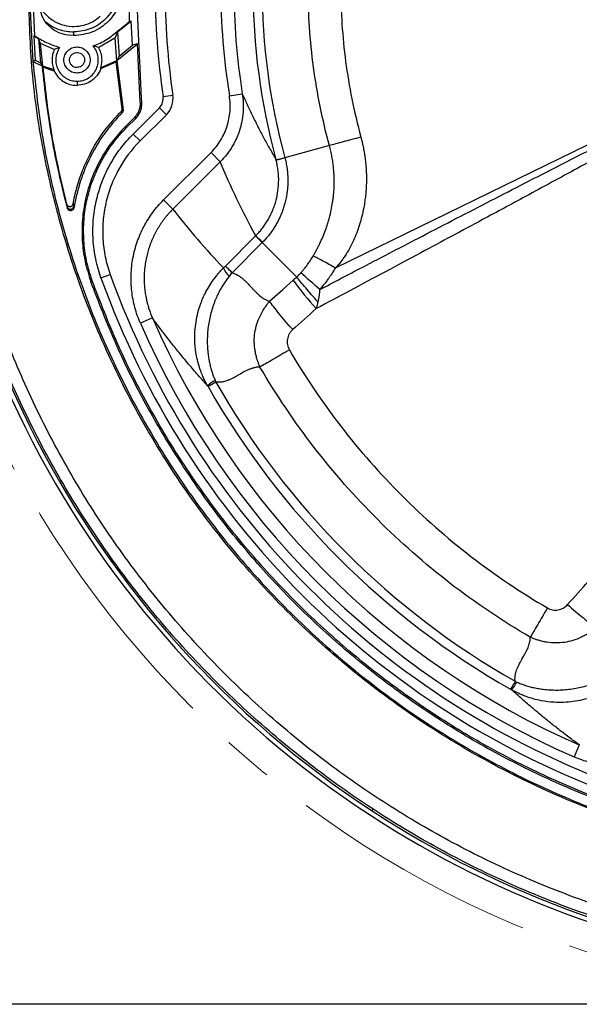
# Model space of a CAD drawing. Header units: millimetres. Extents: x 0 to 594, y 0 to 420.
# Tile 38 of 65: x 339 to 368, y 216 to 266. Entities that reach past the tile are written whole.
import ezdxf

# ---------------------------------------------------------------- set-up
doc = ezdxf.new("R2010")
doc.units = ezdxf.units.MM
doc.linetypes.add('CENTERX2', pattern=[20.32, 12.7, -2.54, 2.54, -2.54])
doc.layers.add('SLD-0', color=7, linetype='Continuous')
doc.styles.add('SLDTEXTSTYLE0', font='TXT', dxfattribs={"width": 0.75})
doc.dimstyles.new('SLDDIMSTYLE3', dxfattribs={"dimtxt": 3.5, "dimasz": 3.2, "dimexe": 0, "dimexo": 0.0625, "dimgap": 0.875, "dimtad": 1, "dimdec": 1, "dimlfac": 3, "dimrnd": 1e-09, "dimzin": 12, "dimdsep": 46, "dimtxsty": 'SLDTEXTSTYLE0', "dimsah": 1, "dimcen": 0.09, "dimadec": 0, "dimazin": 3, "dimtfac": 1, "dimtdec": 1, "dimtofl": 0, "dimtmove": 0, "dimatfit": 3, "dimfxl": 1, "dimfrac": 2, "dimtolj": 1, "dimtzin": 12, "dimarcsym": 0})

# ---------------------------------------------------------------- blocks, each defined once
blk = doc.blocks.new('_D_6')
at = {"layer": 'SLD-0', "color": 7, "transparency": 16777216}
for p, q in [((383.806, 319.83), (321.065, 319.83)), ((322.065, 216.242), (322.065, 319.83)), ((310.241, 273.855), (310.241, 274.921)), ((310.241, 274.921), (315.798, 274.921)), ((315.798, 274.921), (315.798, 273.855)), ((310.241, 262.217), (310.241, 261.151)), ((315.798, 261.151), (315.798, 262.217)), ((310.241, 261.151), (315.798, 261.151)), ((383.806, 216.242), (321.065, 216.242))]:
    blk.add_line(p, q, dxfattribs=at)
for points in [[(322.065, 319.83), (321.515, 316.63), (322.615, 316.63)], [(322.065, 216.242), (322.615, 219.442), (321.515, 219.442)]]:
    blk.add_solid(points, dxfattribs=at)
at = {"layer": 'SLD-0', "color": 7, "transparency": 16777216, "char_height": 3.5, "attachment_point": 1, "rotation": 90, "style": 'SLDTEXTSTYLE0'}
for s, insert in [('310.8', (317.553, 264.856)), ('12.23', (311.286, 262.217)), ('%%c', (317.553, 259.578))]:
    blk.add_mtext(s, dxfattribs=dict(at, insert=insert))

msp = doc.modelspace()

# ---------------------------------------------------------------- linework, layer by layer
at = {"color": 7, "linetype": 'Continuous', "lineweight": 25}
for p, q in [((345.061, 266.285), (345.026, 268.493)), ((339.982, 267.167), (340.134, 264.237)), ((340.155, 267.086), (340.213, 265.563)), ((345.135, 266.297), (344.442, 265.743)), ((345.135, 266.297), (345.061, 266.285)), ((345.206, 265.075), (345.135, 266.297)), ((342.22, 265.566), (342.22, 265.752)), ((344.442, 265.743), (344.306, 265.437)), ((344.442, 265.743), (344.521, 264.516)), ((340.179, 265.541), (340.213, 265.563)), ((340.179, 265.541), (340.257, 264.318)), ((340.413, 265.407), (340.179, 265.541)), ((340.528, 265.164), (340.413, 265.407)), ((340.413, 265.407), (340.53, 264.186)), ((342.22, 265.566), (341.943, 265.581)), ((344.306, 265.437), (343.488, 264.953)), ((344.306, 265.437), (344.396, 264.289)), ((341.225, 264.855), (340.528, 265.164)), ((340.635, 264.003), (340.528, 265.164)), ((341.492, 264.969), (341.225, 264.855)), ((343.488, 264.953), (343.212, 265.044)), ((344.413, 264.299), (345.457, 265.156)), ((344.521, 264.516), (345.206, 265.075)), ((345.457, 265.156), (345.206, 265.075)), ((345.597, 262.156), (345.457, 265.156)), ((340.134, 264.237), (340.257, 264.318)), ((340.625, 264.007), (340.134, 264.237)), ((340.257, 264.318), (340.53, 264.186)), ((342.333, 264.705), (342.397, 264.707)), ((344.396, 264.289), (343.59, 263.925)), ((343.597, 263.885), (344.381, 264.233)), ((344.396, 264.289), (344.381, 264.233)), ((344.677, 261.845), (344.381, 264.233)), ((344.521, 264.516), (344.413, 264.299)), ((344.413, 264.299), (344.725, 261.786)), ((340.53, 264.186), (340.625, 264.007)), ((340.652, 263.952), (340.635, 264.003)), ((341.213, 263.821), (340.635, 264.003)), ((340.652, 263.952), (341.209, 263.78)), ((341.213, 263.821), (341.209, 263.78)), ((343.597, 263.885), (343.59, 263.925)), ((342.382, 263.241), (342.382, 263.032)), ((355.548, 253.735), (375.606, 263.539)), ((346.766, 262.461), (347.261, 262.533)), ((350.141, 262.502), (350.799, 262.607)), ((344.679, 261.643), (344.629, 261.705)), ((344.657, 261.737), (344.657, 261.737)), ((344.677, 261.845), (344.725, 261.786)), ((345.239, 260.554), (346.578, 261.893)), ((345.679, 262.124), (345.597, 262.156)), ((346.578, 261.893), (346.931, 261.539)), ((344.848, 260.946), (345.305, 261.403)), ((344.905, 260.889), (345.387, 261.371)), ((345.305, 261.403), (345.387, 261.371)), ((346.931, 261.539), (345.593, 260.201)), ((344.905, 260.889), (344.848, 260.946)), ((345.239, 260.554), (345.593, 260.201)), ((355.235, 259.967), (352.966, 259.348)), ((346.792, 257.201), (349.206, 259.615)), ((349.677, 259.145), (349.206, 259.615)), ((349.677, 259.145), (347.263, 256.73)), ((347.263, 256.73), (346.792, 257.201)), ((341.882, 256.854), (341.862, 256.988)), ((341.895, 256.772), (341.882, 256.854)), ((342.184, 257.012), (342.207, 256.862)), ((342.236, 256.864), (342.207, 256.862)), ((342.207, 256.862), (342.22, 256.782)), ((342.236, 256.864), (342.22, 256.782)), ((349.94, 253.831), (351.475, 255.367)), ((351.813, 255.029), (350.278, 253.494)), ((353.567, 253.275), (351.813, 255.029)), ((343.603, 253.237), (344.074, 253.407)), ((343.082, 253.05), (343.158, 253.078)), ((346.219, 251.189), (345.608, 250.923)), ((367.96, 229.449), (367.693, 228.838)), ((357.404, 226.094), (357.477, 226.205))]:
    msp.add_line(p, q, dxfattribs=at)
at = {"color": 7, "linetype": 'Continuous', "lineweight": 25, "flags": 128}
msp.add_lwpolyline([(352.186, 252.041), (352.857, 252.64), (353.385, 253.11)], dxfattribs=at)
at = {"color": 7, "linetype": 'Continuous', "lineweight": 25}
for centre, radius, start, end in [((384.806, 268.036), 33.466, 164.8035, 195.1965), ((384.806, 268.036), 33.004, 164.7378, 195.2622), ((384.806, 268.036), 38.447, 171.6619, 188.3381), ((384.806, 268.036), 37.947, 171.6619, 188.3381), ((384.806, 268.036), 35.104, 170.9299, 189.0701), ((384.806, 268.036), 34.437, 170.9299, 189.0701), ((384.806, 268.036), 50.333, 177.9253, 236.8424), ((384.806, 268.036), 50.1, 178.0382, 236.8424), ((346.106, 262.364), 0.667, 315, 8.3381), ((346.106, 262.364), 1.167, 315, 8.3381), ((339.106, 242.331), 17.982, 44.981, 46.5031), ((351.012, 254.191), 1.251, 201.2172, 224.8178), ((384.806, 268.036), 43.78, 199.7563, 250.2437), ((384.806, 268.036), 43.28, 199.7563, 250.2437), ((286.486, 176.704), 102.1, 48.04828, 48.76779), ((368.096, 263.916), 18.253, 216.299, 222.1567), ((384.806, 268.036), 42.104, 203.5856, 246.4144), ((384.806, 268.036), 42.771, 203.5856, 246.4144), ((350.531, 245.954), 2.334, 118.4413, 130.0575), ((384.806, 268.036), 41.133, 209.6429, 240.3568), ((384.806, 268.036), 40.671, 209.643, 240.357), ((362.724, 233.76), 2.334, 319.9425, 331.5587), ((384.806, 268.036), 50.333, 236.8424, 264.003), ((384.806, 268.036), 50.1, 236.8424, 264.0949)]:
    msp.add_arc(centre, radius, start, end, dxfattribs=at)
for points, knots in [([(355.235, 259.967), (354.877, 261.28), (354.606, 262.617), (354.245, 265.314), (354.154, 266.675), (354.154, 269.397), (354.245, 270.758), (354.606, 273.455), (354.877, 274.792), (355.235, 276.105)], [0, 0, 0, 0, 0.25, 0.25, 0.5, 0.5, 0.75, 0.75, 1, 1, 1, 1]), ([(356.836, 275.668), (356.479, 274.362), (356.227, 273.083), (355.894, 270.547), (355.813, 269.29), (355.814, 266.776), (355.895, 265.519), (356.145, 263.617), (356.25, 262.981), (356.507, 261.698), (356.66, 261.051), (356.838, 260.398)], [0, 0, 0, 0, 0.25, 0.25, 0.5, 0.5, 0.75, 0.75, 0.875, 0.875, 1, 1, 1, 1]), ([(379.711, 218.329), (378.8, 218.424), (376.588, 218.655), (373.123, 219.375), (369.339, 220.432), (365.652, 221.795), (362.083, 223.44), (358.654, 225.36), (355.387, 227.544), (352.3, 229.977), (349.415, 232.644), (346.747, 235.53), (344.314, 238.617), (342.13, 241.884), (340.21, 245.313), (338.565, 248.882), (337.204, 252.569), (336.139, 256.352), (335.368, 260.206), (334.921, 264.109), (334.752, 267.279), (334.844, 269.137), (334.871, 269.688)], [0, 0, 0, 0, 0.036576, 0.088876, 0.141176, 0.193477, 0.245777, 0.298077, 0.350377, 0.402677, 0.454977, 0.507277, 0.559577, 0.611877, 0.664177, 0.716477, 0.768777, 0.821077, 0.873378, 0.925678, 0.977978, 1, 1, 1, 1]), ([(379.978, 218.901), (379.009, 219.002), (376.754, 219.236), (373.263, 219.958), (369.525, 221.004), (365.882, 222.35), (362.356, 223.975), (358.968, 225.872), (355.74, 228.029), (352.69, 230.433), (349.839, 233.069), (347.204, 235.92), (344.8, 238.97), (342.642, 242.198), (340.745, 245.586), (339.12, 249.112), (337.775, 252.755), (336.723, 256.492), (335.961, 260.3), (335.521, 264.156), (335.354, 267.203), (335.438, 268.954), (335.46, 269.413)], [0, 0, 0, 0, 0.039394, 0.091728, 0.144062, 0.196396, 0.24873, 0.301064, 0.353398, 0.405732, 0.458066, 0.5104, 0.562734, 0.615068, 0.667402, 0.719736, 0.77207, 0.824404, 0.876738, 0.929072, 0.981406, 1, 1, 1, 1]), ([(382.054, 223.263), (381.465, 223.287), (379.413, 223.368), (375.934, 223.956), (371.669, 225.012), (367.531, 226.506), (363.558, 228.39), (359.789, 230.655), (356.258, 233.276), (353, 236.23), (350.046, 239.488), (347.425, 243.018), (345.161, 246.788), (343.276, 250.761), (341.785, 254.899), (340.717, 259.163), (340.056, 263.335), (339.967, 266.086), (339.925, 267.373)], [0, 0, 0, 0, 0.02635, 0.091787, 0.157224, 0.222661, 0.288098, 0.353536, 0.418973, 0.48441, 0.549847, 0.615284, 0.680721, 0.746159, 0.811596, 0.877033, 0.94247, 1, 1, 1, 1]), ([(340.251, 267.681), (340.265, 267.615), (340.282, 267.533), (340.308, 267.448), (340.314, 267.427), (340.316, 267.422), (340.317, 267.42), (340.317, 267.42), (340.344, 267.335), (340.444, 267.084), (340.648, 266.774), (340.925, 266.502), (341.172, 266.323), (341.445, 266.184), (341.813, 266.062), (342.249, 266.015), (342.727, 266.084), (343.176, 266.251), (343.438, 266.457), (343.569, 266.56)], [0, 0, 0, 0, 0.046877, 0.05871, 0.061723, 0.062504, 0.062713, 0.062791, 0.062801, 0.125145, 0.249968, 0.312679, 0.375407, 0.43822, 0.501044, 0.626042, 0.750572, 0.875485, 1, 1, 1, 1]), ([(345.679, 262.124), (345.667, 262.38), (345.643, 262.892), (345.607, 263.66), (345.568, 264.509), (345.533, 265.266), (345.505, 265.854), (345.49, 266.175), (345.477, 266.466), (345.465, 266.804), (345.454, 267.207), (345.451, 267.475), (345.449, 267.609)], [0, 0, 0, 0, 0.14, 0.28, 0.42, 0.604617, 0.694215, 0.741717, 0.780009, 0.853351, 0.926678, 1, 1, 1, 1]), ([(343.212, 265.044), (343.328, 265.091), (343.559, 265.183), (343.888, 265.361), (344.19, 265.581), (344.478, 265.819), (344.77, 266.051), (344.964, 266.207), (345.061, 266.285)], [0, 0, 0, 0, 0.166628, 0.333364, 0.499855, 0.66657, 0.833285, 1, 1, 1, 1]), ([(340.213, 265.563), (340.415, 265.439), (340.818, 265.191), (341.267, 265.043), (341.492, 264.969)], [0, 0, 0, 0, 0.500304, 1, 1, 1, 1]), ([(341.225, 264.855), (341.193, 264.772), (341.129, 264.606), (341.101, 264.339), (341.122, 264.072), (341.183, 263.905), (341.213, 263.821)], [0, 0, 0, 0, 0.2500008, 0.5000019, 0.7500013, 1, 1, 1, 1]), ([(341.492, 264.969), (341.406, 264.787), (341.278, 264.513), (341.306, 264.11), (341.404, 263.827), (341.576, 263.579), (341.808, 263.39), (342.084, 263.265), (342.282, 263.249), (342.382, 263.241)], [0, 0, 0, 0, 0.249102, 0.374251, 0.4994, 0.62455, 0.7497, 0.87485, 1, 1, 1, 1]), ([(342.382, 263.241), (342.485, 263.25), (342.691, 263.267), (342.976, 263.402), (343.212, 263.606), (343.381, 263.869), (343.469, 264.169), (343.469, 264.482), (343.379, 264.783), (343.268, 264.957), (343.212, 265.044)], [0, 0, 0, 0, 0.124957, 0.249913, 0.374869, 0.499825, 0.62478, 0.749736, 0.87469, 1, 1, 1, 1]), ([(343.59, 263.925), (343.612, 264.011), (343.658, 264.183), (343.656, 264.451), (343.605, 264.714), (343.527, 264.874), (343.488, 264.953)], [0, 0, 0, 0, 0.2499992, 0.499998, 0.7499988, 1, 1, 1, 1]), ([(341.895, 256.772), (341.746, 257.366), (341.449, 258.556), (341.099, 260.361), (340.813, 262.178), (340.687, 263.397), (340.625, 264.007)], [0, 0, 0, 0, 0.24996, 0.500001, 0.74999, 1, 1, 1, 1]), ([(341.862, 256.988), (341.591, 258.137), (341.048, 260.434), (340.784, 262.779), (340.652, 263.952)], [0, 0, 0, 0, 0.499971, 1, 1, 1, 1]), ([(341.209, 263.78), (341.27, 263.673), (341.391, 263.46), (341.678, 263.222), (342.014, 263.062), (342.259, 263.042), (342.382, 263.032)], [0, 0, 0, 0, 0.249999, 0.499999, 0.749999, 1, 1, 1, 1]), ([(343.597, 263.885), (343.541, 263.765), (343.43, 263.524), (343.134, 263.251), (342.777, 263.067), (342.514, 263.043), (342.382, 263.032)], [0, 0, 0, 0, 0.249999, 0.499999, 0.749999, 1, 1, 1, 1]), ([(375.777, 263.268), (375.586, 263.156), (375.187, 262.92), (374.56, 262.555), (373.879, 262.162), (373.006, 261.663), (371.883, 261.029), (370.593, 260.311), (369.233, 259.56), (367.466, 258.592), (365.379, 257.46), (362.719, 256.025), (359.735, 254.424), (356.911, 252.915), (355.133, 251.968), (354.565, 251.665)], [0, 0, 0, 0, 0.027521, 0.057527, 0.090021, 0.125001, 0.182302, 0.250003, 0.308235, 0.375002, 0.500001, 0.602773, 0.75, 0.920176, 1, 1, 1, 1]), ([(354.74, 252.637), (355.47, 253.017), (357.211, 253.926), (360.116, 255.436), (362.874, 256.866), (365.494, 258.214), (367.825, 259.408), (370.052, 260.532), (371.812, 261.403), (373.153, 262.056), (374.447, 262.673), (375.338, 263.088), (375.766, 263.287)], [0, 0, 0, 0, 0.104691, 0.25, 0.416666, 0.499999, 0.624998, 0.749996, 0.817509, 0.874997, 0.939857, 1, 1, 1, 1]), ([(349.206, 259.615), (349.394, 259.803), (349.556, 260.009), (349.762, 260.346), (349.824, 260.463), (349.934, 260.701), (349.981, 260.823), (350.061, 261.072), (350.094, 261.198), (350.145, 261.457), (350.163, 261.588), (350.193, 261.98), (350.183, 262.241), (350.141, 262.502)], [0, 0, 0, 0, 0.25, 0.25, 0.375, 0.375, 0.5, 0.5, 0.625, 0.625, 0.75, 0.75, 1, 1, 1, 1]), ([(350.799, 262.607), (350.805, 262.567), (350.817, 262.489), (350.83, 262.374), (350.84, 262.264), (350.846, 262.16), (350.849, 262.063), (350.85, 261.971), (350.849, 261.886), (350.846, 261.807), (350.842, 261.735), (350.828, 261.525), (350.781, 261.19), (350.68, 260.803), (350.573, 260.505), (350.474, 260.277), (350.364, 260.06), (350.243, 259.853), (350.113, 259.657), (349.975, 259.474), (349.83, 259.303), (349.728, 259.197), (349.677, 259.145)], [0, 0, 0, 0, 0.0321891, 0.0628647, 0.0919834, 0.1195063, 0.1453996, 0.1696337, 0.1921828, 0.213025, 0.2321417, 0.2495171, 0.3807454, 0.4996291, 0.566312, 0.6320179, 0.696629, 0.7600392, 0.8221554, 0.8828973, 0.9421971, 1, 1, 1, 1]), ([(350.799, 262.607), (350.84, 262.515), (350.922, 262.329), (351.05, 262.05), (351.183, 261.766), (351.321, 261.478), (351.465, 261.186), (351.651, 260.82), (351.887, 260.369), (352.184, 259.826), (352.398, 259.457), (352.509, 259.266)], [0, 0, 0, 0, 0.078464, 0.158876, 0.241235, 0.325542, 0.411797, 0.5, 0.653372, 0.820039, 1, 1, 1, 1]), ([(342.172, 256.954), (342.203, 257.105), (342.264, 257.4), (342.374, 257.84), (342.507, 258.272), (342.664, 258.702), (342.842, 259.124), (343.175, 259.808), (343.731, 260.726), (344.348, 261.4), (344.657, 261.737)], [0, 0, 0, 0, 0.084641, 0.16512, 0.248906, 0.332344, 0.415895, 0.49978, 0.749675, 1, 1, 1, 1]), ([(344.657, 261.737), (344.665, 261.754), (344.681, 261.789), (344.679, 261.826), (344.677, 261.845)], [0, 0, 0, 0, 0.5002734, 1, 1, 1, 1]), ([(344.725, 261.786), (344.726, 261.773), (344.728, 261.747), (344.72, 261.709), (344.704, 261.673), (344.687, 261.653), (344.679, 261.643)], [0, 0, 0, 0, 0.24804, 0.499961, 0.750492, 1, 1, 1, 1]), ([(345.597, 262.156), (345.596, 262.087), (345.595, 261.948), (345.536, 261.746), (345.444, 261.558), (345.351, 261.455), (345.305, 261.403)], [0, 0, 0, 0, 0.250227, 0.500338, 0.750223, 1, 1, 1, 1]), ([(345.387, 261.371), (345.433, 261.423), (345.526, 261.527), (345.618, 261.715), (345.676, 261.916), (345.678, 262.055), (345.679, 262.124)], [0, 0, 0, 0, 0.250114, 0.500333, 0.75011, 1, 1, 1, 1]), ([(344.679, 261.643), (344.373, 261.306), (343.763, 260.631), (343.236, 259.747), (342.938, 259.134), (342.801, 258.821), (342.677, 258.503), (342.564, 258.181), (342.465, 257.856), (342.379, 257.529), (342.306, 257.198), (342.26, 256.976), (342.236, 256.864)], [0, 0, 0, 0, 0.25011, 0.499954, 0.562803, 0.625484, 0.68809, 0.750715, 0.813558, 0.875048, 0.937047, 1, 1, 1, 1]), ([(344.848, 260.946), (344.607, 260.684), (344.125, 260.162), (343.551, 259.257), (343.102, 258.288), (342.796, 257.263), (342.635, 256.206), (342.628, 255.138), (342.762, 254.074), (342.975, 253.392), (343.082, 253.05)], [0, 0, 0, 0, 0.124779, 0.249547, 0.374963, 0.499373, 0.624673, 0.749346, 0.874163, 1, 1, 1, 1]), ([(343.158, 253.078), (343.052, 253.416), (342.841, 254.09), (342.709, 255.143), (342.716, 256.2), (342.874, 257.245), (343.177, 258.26), (343.622, 259.218), (344.19, 260.114), (344.666, 260.63), (344.905, 260.889)], [0, 0, 0, 0, 0.125838, 0.250657, 0.375331, 0.50063, 0.62504, 0.750456, 0.875223, 1, 1, 1, 1]), ([(343.603, 253.237), (343.547, 253.394), (343.497, 253.552), (343.407, 253.872), (343.367, 254.034), (343.267, 254.52), (343.181, 255.172), (343.186, 255.829), (343.225, 256.324), (343.245, 256.49), (343.294, 256.816), (343.324, 256.978), (343.432, 257.459), (343.526, 257.773), (343.701, 258.235), (343.764, 258.387), (343.903, 258.688), (343.978, 258.836), (344.217, 259.27), (344.395, 259.546), (344.789, 260.07), (345.004, 260.319), (345.239, 260.554)], [0, 0, 0, 0, 0.0625, 0.0625, 0.125, 0.125, 0.25, 0.375, 0.375, 0.4375, 0.4375, 0.5, 0.5, 0.625, 0.625, 0.6875, 0.6875, 0.75, 0.75, 0.875, 0.875, 1, 1, 1, 1]), ([(345.593, 260.201), (345.156, 259.764), (344.791, 259.277), (344.422, 258.606), (344.352, 258.468), (344.223, 258.188), (344.164, 258.047), (344.002, 257.618), (343.915, 257.326), (343.815, 256.88), (343.787, 256.73), (343.741, 256.426), (343.723, 256.272), (343.687, 255.813), (343.684, 255.508), (343.722, 254.9), (343.762, 254.598), (343.855, 254.146), (343.891, 253.995), (343.975, 253.699), (344.022, 253.552), (344.074, 253.407)], [0, 0, 0, 0, 0.25, 0.25, 0.3125, 0.3125, 0.375, 0.375, 0.5, 0.5, 0.5625, 0.5625, 0.625, 0.625, 0.75, 0.75, 0.875, 0.875, 0.9375, 0.9375, 1, 1, 1, 1]), ([(356.838, 260.398), (356.683, 260.356), (356.526, 260.314), (356.22, 260.232), (356.071, 260.192), (355.791, 260.117), (355.66, 260.082), (355.427, 260.019), (355.323, 259.991), (355.235, 259.967)], [0, 0, 0, 0, 0.25, 0.25, 0.5, 0.5, 0.75, 0.75, 1, 1, 1, 1]), ([(356.838, 260.398), (356.852, 260.343), (356.881, 260.234), (356.919, 260.07), (356.954, 259.906), (356.986, 259.741), (357.014, 259.577), (357.039, 259.412), (357.061, 259.248), (357.079, 259.085), (357.094, 258.922), (357.105, 258.759), (357.113, 258.598), (357.118, 258.437), (357.119, 258.278), (357.118, 258.119), (357.113, 257.962), (357.106, 257.806), (357.095, 257.651), (357.082, 257.498), (357.066, 257.347), (357.047, 257.197), (357.025, 257.049), (356.961, 256.663), (356.817, 256.044), (356.567, 255.354), (356.313, 254.824), (356.126, 254.498), (355.964, 254.251), (355.83, 254.067), (355.694, 253.896), (355.595, 253.786), (355.548, 253.735)], [0, 0, 0, 0, 0.023994, 0.047915, 0.071754, 0.095503, 0.119154, 0.142699, 0.166132, 0.189447, 0.212638, 0.235699, 0.258626, 0.28141, 0.304042, 0.326516, 0.348822, 0.370955, 0.392906, 0.414669, 0.436239, 0.45761, 0.478777, 0.499735, 0.624314, 0.748144, 0.81103, 0.874074, 0.907329, 0.936906, 0.970714, 1, 1, 1, 1]), ([(354.406, 254.345), (354.435, 254.395), (354.493, 254.497), (354.579, 254.653), (354.665, 254.817), (354.772, 255.034), (354.9, 255.315), (355.073, 255.75), (355.259, 256.335), (355.375, 256.888), (355.432, 257.304), (355.457, 257.545), (355.473, 257.793), (355.481, 258.047), (355.48, 258.307), (355.468, 258.571), (355.446, 258.841), (355.413, 259.116), (355.367, 259.396), (355.309, 259.681), (355.26, 259.871), (355.235, 259.967)], [0, 0, 0, 0, 0.029686, 0.060339, 0.091988, 0.124677, 0.184982, 0.250304, 0.36521, 0.499639, 0.539812, 0.581217, 0.623843, 0.667379, 0.711773, 0.75709, 0.803389, 0.850741, 0.899228, 0.948945, 1, 1, 1, 1]), ([(351.484, 255.375), (351.51, 255.403), (351.564, 255.457), (351.642, 255.542), (351.718, 255.631), (351.792, 255.722), (351.865, 255.817), (351.936, 255.915), (352.004, 256.017), (352.069, 256.121), (352.132, 256.228), (352.193, 256.339), (352.25, 256.452), (352.304, 256.568), (352.354, 256.686), (352.401, 256.807), (352.445, 256.93), (352.485, 257.056), (352.553, 257.301), (352.63, 257.689), (352.658, 258.124), (352.645, 258.484), (352.618, 258.751), (352.576, 258.99), (352.537, 259.162), (352.516, 259.242), (352.509, 259.266)], [0, 0, 0, 0, 0.027004, 0.054351, 0.082036, 0.11005, 0.138387, 0.167039, 0.195997, 0.22525, 0.254789, 0.284601, 0.314676, 0.345, 0.375559, 0.40634, 0.437327, 0.468506, 0.49986, 0.618506, 0.749707, 0.809086, 0.874866, 0.940724, 0.982202, 1, 1, 1, 1]), ([(352.966, 259.348), (352.976, 259.309), (352.997, 259.227), (353.026, 259.096), (353.054, 258.951), (353.079, 258.793), (353.099, 258.62), (353.113, 258.434), (353.12, 258.233), (353.118, 258.018), (353.104, 257.789), (353.076, 257.548), (353.033, 257.297), (352.975, 257.049), (352.905, 256.809), (352.825, 256.583), (352.733, 256.362), (352.631, 256.148), (352.519, 255.943), (352.398, 255.746), (352.268, 255.558), (352.129, 255.377), (351.983, 255.205), (351.878, 255.096), (351.826, 255.042)], [0, 0, 0, 0, 0.0259462, 0.054704, 0.0862657, 0.1206376, 0.1578442, 0.1979319, 0.2409755, 0.2870775, 0.3363733, 0.3884016, 0.4430112, 0.500361, 0.5520898, 0.6035918, 0.655003, 0.7058498, 0.7559366, 0.8054131, 0.8544337, 0.9031197, 0.9515995, 1, 1, 1, 1]), ([(352.51, 259.263), (352.51, 259.263), (352.511, 259.26), (352.512, 259.258), (352.512, 259.256), (352.513, 259.254), (352.514, 259.252), (352.516, 259.251), (352.517, 259.249), (352.519, 259.248), (352.521, 259.247), (352.524, 259.246), (352.527, 259.245), (352.531, 259.245), (352.536, 259.245), (352.542, 259.246), (352.553, 259.247), (352.569, 259.25), (352.597, 259.256), (352.636, 259.265), (352.686, 259.277), (352.744, 259.291), (352.81, 259.308), (352.883, 259.327), (352.938, 259.341), (352.966, 259.348)], [0, 0, 0, 0, 0.003003, 0.007807, 0.014537, 0.023235, 0.033921, 0.046605, 0.061293, 0.077987, 0.096692, 0.117409, 0.140139, 0.164882, 0.191641, 0.220416, 0.251206, 0.319717, 0.402681, 0.500097, 0.600078, 0.70006, 0.80004, 0.90002, 1, 1, 1, 1]), ([(351.484, 255.375), (351.146, 255.986), (350.826, 256.606), (350.223, 257.864), (349.941, 258.501), (349.677, 259.145)], [0, 0, 0, 0, 0.5, 0.5, 1, 1, 1, 1]), ([(345.608, 250.923), (345.494, 251.184), (345.401, 251.451), (345.255, 251.994), (345.202, 252.27), (345.154, 252.693), (345.143, 252.836), (345.132, 253.119), (345.132, 253.26), (345.148, 253.682), (345.179, 253.962), (345.283, 254.517), (345.356, 254.794), (345.542, 255.328), (345.655, 255.586), (345.851, 255.959), (345.922, 256.082), (346.072, 256.322), (346.152, 256.44), (346.405, 256.784), (346.59, 256.999), (346.792, 257.201)], [0, 0, 0, 0, 0.125, 0.125, 0.25, 0.25, 0.3125, 0.3125, 0.375, 0.375, 0.5, 0.5, 0.625, 0.625, 0.75, 0.75, 0.8125, 0.8125, 0.875, 0.875, 1, 1, 1, 1]), ([(341.862, 256.988), (341.868, 256.972), (341.879, 256.94), (341.913, 256.902), (341.956, 256.874), (342.005, 256.861), (342.056, 256.863), (342.104, 256.88), (342.145, 256.91), (342.163, 256.939), (342.172, 256.954)], [0, 0, 0, 0, 0.124844, 0.24988, 0.374719, 0.499972, 0.624925, 0.749915, 0.874816, 1, 1, 1, 1]), ([(341.882, 256.854), (341.887, 256.84), (341.898, 256.809), (341.932, 256.768), (341.984, 256.737), (342.048, 256.726), (342.111, 256.74), (342.161, 256.774), (342.193, 256.816), (342.202, 256.848), (342.207, 256.862)], [0, 0, 0, 0, 0.100118, 0.218851, 0.354312, 0.5, 0.645688, 0.781149, 0.899882, 1, 1, 1, 1]), ([(342.22, 256.782), (342.214, 256.764), (342.204, 256.728), (342.166, 256.685), (342.117, 256.655), (342.061, 256.644), (342.005, 256.652), (341.955, 256.678), (341.915, 256.719), (341.902, 256.754), (341.895, 256.772)], [0, 0, 0, 0, 0.124986, 0.250125, 0.375098, 0.500049, 0.62502, 0.749981, 0.874958, 1, 1, 1, 1]), ([(347.263, 256.73), (347.232, 256.699), (347.17, 256.636), (347.079, 256.537), (346.99, 256.436), (346.903, 256.331), (346.819, 256.223), (346.736, 256.111), (346.657, 255.997), (346.579, 255.879), (346.505, 255.758), (346.434, 255.635), (346.365, 255.508), (346.3, 255.379), (346.239, 255.247), (346.181, 255.113), (346.126, 254.976), (346.076, 254.837), (346.029, 254.697), (345.987, 254.554), (345.948, 254.41), (345.914, 254.264), (345.872, 254.053), (345.829, 253.769), (345.8, 253.405), (345.798, 253.021), (345.82, 252.721), (345.848, 252.503), (345.868, 252.367), (345.897, 252.21), (345.935, 252.036), (345.984, 251.844), (346.047, 251.637), (346.124, 251.416), (346.187, 251.267), (346.219, 251.189)], [0, 0, 0, 0, 0.022095, 0.044408, 0.066934, 0.089667, 0.112602, 0.135732, 0.159051, 0.182552, 0.206228, 0.230071, 0.254073, 0.278225, 0.302519, 0.326945, 0.351494, 0.376156, 0.400921, 0.425779, 0.450719, 0.47573, 0.500802, 0.558451, 0.61942, 0.683507, 0.750461, 0.770151, 0.793287, 0.819813, 0.849654, 0.882717, 0.918891, 0.958039, 1, 1, 1, 1]), ([(351.475, 255.367), (351.477, 255.365), (351.48, 255.362), (351.488, 255.355), (351.497, 255.345), (351.51, 255.333), (351.525, 255.318), (351.541, 255.301), (351.56, 255.282), (351.581, 255.261), (351.604, 255.238), (351.629, 255.213), (351.656, 255.186), (351.684, 255.158), (351.714, 255.128), (351.746, 255.096), (351.778, 255.064), (351.801, 255.04), (351.813, 255.029)], [0, 0, 0, 0, 0.065505, 0.130808, 0.195863, 0.260624, 0.325046, 0.389084, 0.452697, 0.515845, 0.578488, 0.64059, 0.702114, 0.763029, 0.823303, 0.882907, 0.941814, 1, 1, 1, 1]), ([(351.826, 255.042), (351.824, 255.04), (351.82, 255.037), (351.817, 255.033), (351.815, 255.031), (351.814, 255.03), (351.813, 255.029), (351.813, 255.029), (351.813, 255.029), (351.813, 255.029), (351.813, 255.029)], [0, 0, 0, 0, 0.5, 0.75, 0.875, 0.9375, 0.96875, 0.984375, 0.984375, 1, 1, 1, 1]), ([(353.781, 253.488), (353.811, 253.521), (353.87, 253.589), (353.956, 253.692), (354.038, 253.797), (354.118, 253.903), (354.194, 254.011), (354.268, 254.121), (354.339, 254.232), (354.383, 254.308), (354.406, 254.345)], [0, 0, 0, 0, 0.126441, 0.25237, 0.377837, 0.502894, 0.627589, 0.751976, 0.876099, 1, 1, 1, 1]), ([(355.533, 253.734), (355.315, 253.86), (355.099, 253.982), (354.712, 254.192), (354.542, 254.28), (354.406, 254.345)], [0, 0, 0, 0, 0.5, 0.5, 1, 1, 1, 1]), ([(349.029, 247.74), (349.008, 247.778), (348.965, 247.854), (348.905, 247.971), (348.846, 248.092), (348.79, 248.218), (348.736, 248.348), (348.656, 248.555), (348.558, 248.858), (348.445, 249.334), (348.361, 250.015), (348.394, 250.881), (348.594, 251.726), (348.857, 252.359), (349.094, 252.788), (349.282, 253.073), (349.443, 253.287), (349.575, 253.448), (349.709, 253.598), (349.801, 253.692), (349.846, 253.738)], [0, 0, 0, 0, 0.01983, 0.040111, 0.060844, 0.082031, 0.103673, 0.125771, 0.184289, 0.250625, 0.351418, 0.500113, 0.648379, 0.749525, 0.815579, 0.874205, 0.907246, 0.939221, 0.970137, 1, 1, 1, 1]), ([(350.278, 253.494), (350.179, 253.592), (350.098, 253.673), (349.983, 253.788), (349.949, 253.822), (349.94, 253.831)], [0, 0, 0, 0, 0.5, 0.5, 1, 1, 1, 1]), ([(355.528, 253.726), (355.506, 253.688), (355.461, 253.611), (355.39, 253.498), (355.317, 253.385), (355.24, 253.273), (355.145, 253.138), (355.028, 252.982), (354.888, 252.807), (354.79, 252.694), (354.74, 252.637)], [0, 0, 0, 0, 0.098535, 0.197618, 0.297467, 0.398301, 0.500332, 0.665729, 0.83198, 1, 1, 1, 1]), ([(350.125, 253.309), (350.102, 253.28), (350.054, 253.221), (349.986, 253.128), (349.918, 253.031), (349.85, 252.93), (349.784, 252.824), (349.72, 252.714), (349.656, 252.6), (349.595, 252.482), (349.535, 252.359), (349.477, 252.232), (349.418, 252.092), (349.358, 251.939), (349.28, 251.718), (349.197, 251.437), (349.116, 251.095), (349.059, 250.749), (349.024, 250.399), (349.011, 250.044), (349.021, 249.694), (349.049, 249.376), (349.091, 249.099), (349.139, 248.856), (349.197, 248.625), (349.263, 248.407), (349.336, 248.201), (349.392, 248.07), (349.419, 248.006)], [0, 0, 0, 0, 0.020057, 0.04066, 0.061806, 0.083492, 0.105716, 0.128477, 0.151774, 0.175607, 0.199973, 0.224873, 0.250306, 0.281229, 0.312596, 0.375198, 0.437414, 0.499956, 0.562396, 0.624659, 0.689664, 0.749633, 0.795728, 0.840082, 0.882691, 0.923553, 0.962661, 1, 1, 1, 1]), ([(350.278, 253.494), (350.37, 253.466), (350.486, 253.417), (350.605, 253.344), (350.637, 253.324), (350.645, 253.318), (350.65, 253.315), (350.651, 253.314), (350.653, 253.313), (350.664, 253.306), (350.711, 253.274), (350.795, 253.209), (350.893, 253.124), (350.958, 253.063), (350.986, 253.035), (350.994, 253.028), (350.997, 253.025), (350.997, 253.025), (350.998, 253.024), (350.999, 253.023), (351.004, 253.018), (351.047, 252.975), (351.138, 252.879), (351.266, 252.742), (351.301, 252.705), (351.309, 252.696), (351.312, 252.692), (351.314, 252.691), (351.318, 252.686), (351.331, 252.672), (351.387, 252.613), (351.475, 252.521), (351.56, 252.438), (351.61, 252.392), (351.628, 252.376), (351.633, 252.372), (351.636, 252.369), (351.641, 252.364), (351.654, 252.353), (351.749, 252.272), (351.86, 252.193), (351.96, 252.137), (352, 252.117), (352.024, 252.105), (352.092, 252.074), (352.139, 252.056), (352.186, 252.041)], [0, 0, 0, 0, 0.125, 0.15625, 0.164063, 0.167969, 0.167969, 0.169922, 0.169922, 0.171875, 0.1875, 0.25, 0.3125, 0.34375, 0.351563, 0.355469, 0.355469, 0.356445, 0.356445, 0.357422, 0.359375, 0.375, 0.5, 0.53125, 0.539063, 0.541016, 0.541016, 0.542969, 0.542969, 0.546875, 0.5625, 0.625, 0.6875, 0.71875, 0.726563, 0.726563, 0.730469, 0.730469, 0.734375, 0.75, 0.875, 0.90625, 0.90625, 0.9375, 0.9375, 1, 1, 1, 1]), ([(354.649, 252.015), (354.541, 252.133), (354.433, 252.253), (354.224, 252.49), (354.123, 252.606), (353.934, 252.826), (353.847, 252.929), (353.692, 253.117), (353.624, 253.202), (353.567, 253.275)], [0, 0, 0, 0, 0.25, 0.25, 0.5, 0.5, 0.75, 0.75, 1, 1, 1, 1]), ([(354.74, 252.637), (354.738, 252.607), (354.733, 252.548), (354.724, 252.459), (354.713, 252.37), (354.7, 252.281), (354.685, 252.192), (354.668, 252.103), (354.655, 252.045), (354.649, 252.015)], [0, 0, 0, 0, 0.142877, 0.285657, 0.428391, 0.571132, 0.713938, 0.856872, 1, 1, 1, 1]), ([(351.699, 248.691), (351.687, 248.72), (351.663, 248.776), (351.631, 248.857), (351.604, 248.931), (351.581, 248.997), (351.562, 249.056), (351.528, 249.167), (351.486, 249.328), (351.443, 249.549), (351.417, 249.768), (351.404, 250.066), (351.429, 250.438), (351.53, 250.876), (351.695, 251.294), (351.858, 251.585), (351.982, 251.771), (352.055, 251.874), (352.125, 251.966), (352.171, 252.024), (352.186, 252.041)], [0, 0, 0, 0, 0.0269236, 0.0515045, 0.0736848, 0.0934128, 0.110643, 0.1253361, 0.1911619, 0.2500598, 0.314346, 0.375279, 0.4998538, 0.6249723, 0.7496315, 0.8748425, 0.9027806, 0.9373126, 0.9806954, 1, 1, 1, 1]), ([(353.366, 250.595), (353.25, 250.726), (353.131, 250.862), (352.9, 251.133), (352.788, 251.267), (352.58, 251.522), (352.484, 251.642), (352.316, 251.861), (352.244, 251.958), (352.186, 252.041)], [0, 0, 0, 0, 0.25, 0.25, 0.5, 0.5, 0.75, 0.75, 1, 1, 1, 1]), ([(354.649, 252.015), (354.64, 251.977), (354.623, 251.9), (354.595, 251.784), (354.575, 251.705), (354.565, 251.665)], [0, 0, 0, 0, 0.323937, 0.657277, 1, 1, 1, 1]), ([(349.029, 247.74), (348.949, 247.829), (348.789, 248.006), (348.549, 248.278), (348.308, 248.556), (348.065, 248.841), (347.82, 249.133), (347.509, 249.512), (347.128, 249.988), (346.674, 250.573), (346.373, 250.981), (346.219, 251.189)], [0, 0, 0, 0, 0.080054, 0.161522, 0.244406, 0.328704, 0.414418, 0.501547, 0.659422, 0.825573, 1, 1, 1, 1]), ([(353.366, 250.595), (353.331, 250.563), (353.299, 250.529), (353.24, 250.456), (353.213, 250.417), (353.167, 250.334), (353.148, 250.292), (353.117, 250.203), (353.105, 250.157), (353.089, 250.064), (353.085, 250.017), (353.086, 249.923), (353.09, 249.876), (353.115, 249.736), (353.148, 249.648), (353.196, 249.565)], [0, 0, 0, 0, 0.125, 0.125, 0.25, 0.25, 0.375, 0.375, 0.5, 0.5, 0.625, 0.625, 0.75, 0.75, 1, 1, 1, 1]), ([(353.196, 249.565), (353.052, 249.481), (352.906, 249.396), (352.62, 249.229), (352.48, 249.147), (352.218, 248.994), (352.095, 248.922), (351.877, 248.795), (351.781, 248.739), (351.699, 248.691)], [0, 0, 0, 0, 0.25, 0.25, 0.5, 0.5, 0.75, 0.75, 1, 1, 1, 1]), ([(353.196, 249.565), (353.986, 248.214), (354.862, 246.912), (356.775, 244.433), (358.847, 242.077), (361.203, 240.005), (363.683, 238.092), (364.984, 237.215), (366.336, 236.426)], [0, 0, 0, 0, 0.25, 0.25, 0.5, 0.75, 0.75, 1, 1, 1, 1]), ([(351.699, 248.691), (351.679, 248.691), (351.638, 248.69), (351.578, 248.685), (351.516, 248.676), (351.453, 248.665), (351.389, 248.65), (351.325, 248.633), (351.26, 248.612), (351.194, 248.588), (351.111, 248.554), (351.007, 248.505), (350.892, 248.445), (350.741, 248.359), (350.586, 248.271), (350.432, 248.183), (350.308, 248.115), (350.186, 248.056), (350.062, 248.006), (349.95, 247.969), (349.85, 247.943), (349.751, 247.925), (349.653, 247.916), (349.556, 247.913), (349.49, 247.918), (349.458, 247.92)], [0, 0, 0, 0, 0.023453, 0.047719, 0.072825, 0.098795, 0.12565, 0.15341, 0.182091, 0.211711, 0.242283, 0.294922, 0.357942, 0.40707, 0.516755, 0.58539, 0.632812, 0.696678, 0.758009, 0.802395, 0.84505, 0.886049, 0.925475, 0.963424, 1, 1, 1, 1]), ([(365.461, 234.929), (364.045, 235.756), (362.683, 236.675), (360.086, 238.678), (358.852, 239.763), (356.533, 242.082), (355.448, 243.316), (353.445, 245.913), (352.527, 247.275), (351.699, 248.691)], [0, 0, 0, 0, 0.25, 0.25, 0.5, 0.5, 0.75, 0.75, 1, 1, 1, 1]), ([(349.458, 247.92), (349.331, 247.848), (349.232, 247.791), (349.096, 247.714), (349.059, 247.694), (349.056, 247.692)], [0, 0, 0, 0, 0.5, 0.5, 1, 1, 1, 1]), ([(366.336, 236.426), (366.252, 236.282), (366.166, 236.136), (365.999, 235.849), (365.917, 235.71), (365.764, 235.448), (365.693, 235.325), (365.565, 235.107), (365.509, 235.01), (365.461, 234.929)], [0, 0, 0, 0, 0.25, 0.25, 0.5, 0.5, 0.75, 0.75, 1, 1, 1, 1]), ([(366.336, 236.426), (366.418, 236.378), (366.506, 236.345), (366.693, 236.311), (366.788, 236.311), (366.928, 236.335), (366.973, 236.347), (367.062, 236.377), (367.105, 236.397), (367.229, 236.466), (367.302, 236.525), (367.365, 236.596)], [0, 0, 0, 0, 0.25, 0.25, 0.5, 0.5, 0.625, 0.625, 0.75, 0.75, 1, 1, 1, 1]), ([(367.365, 236.596), (367.497, 236.479), (367.633, 236.361), (367.903, 236.13), (368.037, 236.017), (368.292, 235.809), (368.413, 235.714), (368.631, 235.546), (368.728, 235.474), (368.812, 235.416)], [0, 0, 0, 0, 0.25, 0.25, 0.5, 0.5, 0.75, 0.75, 1, 1, 1, 1]), ([(368.812, 235.416), (368.789, 235.397), (368.743, 235.36), (368.673, 235.306), (368.601, 235.254), (368.527, 235.202), (368.414, 235.127), (368.26, 235.034), (367.989, 234.894), (367.64, 234.758), (367.207, 234.66), (366.764, 234.629), (366.395, 234.658), (366.097, 234.715), (365.895, 234.769), (365.679, 234.839), (365.542, 234.895), (365.461, 234.929)], [0, 0, 0, 0, 0.024701, 0.049582, 0.074644, 0.099886, 0.125308, 0.188286, 0.250131, 0.380404, 0.499984, 0.620952, 0.749885, 0.809022, 0.87493, 0.925621, 1, 1, 1, 1]), ([(364.69, 232.688), (364.689, 232.707), (364.685, 232.746), (364.684, 232.804), (364.685, 232.862), (364.689, 232.921), (364.696, 232.98), (364.706, 233.039), (364.718, 233.099), (364.734, 233.159), (364.752, 233.219), (364.781, 233.305), (364.826, 233.416), (364.885, 233.538), (364.953, 233.662), (365.041, 233.816), (365.129, 233.971), (365.216, 234.122), (365.275, 234.237), (365.332, 234.358), (365.378, 234.474), (365.415, 234.591), (365.441, 234.706), (365.458, 234.817), (365.46, 234.893), (365.461, 234.929)], [0, 0, 0, 0, 0.021782, 0.044043, 0.066806, 0.090096, 0.113934, 0.138339, 0.16333, 0.188924, 0.215138, 0.241985, 0.303275, 0.367207, 0.41456, 0.483269, 0.592936, 0.64205, 0.705037, 0.757746, 0.812064, 0.863344, 0.91168, 0.957187, 1, 1, 1, 1]), ([(364.776, 232.649), (364.811, 232.634), (364.88, 232.604), (364.988, 232.562), (365.098, 232.521), (365.213, 232.482), (365.332, 232.446), (365.454, 232.412), (365.58, 232.381), (365.709, 232.352), (365.842, 232.327), (365.979, 232.304), (366.182, 232.276), (366.462, 232.25), (366.813, 232.241), (367.168, 232.253), (367.517, 232.288), (367.864, 232.346), (368.207, 232.426), (368.487, 232.51), (368.707, 232.587), (368.897, 232.661), (369.105, 232.752), (369.329, 232.863), (369.538, 232.979), (369.732, 233.1), (369.913, 233.224), (370.025, 233.312), (370.08, 233.355)], [0, 0, 0, 0, 0.020112, 0.040752, 0.061915, 0.0836, 0.105805, 0.128529, 0.151771, 0.175531, 0.199808, 0.224602, 0.249912, 0.309955, 0.375086, 0.437266, 0.499631, 0.562394, 0.624836, 0.68715, 0.718514, 0.749441, 0.795709, 0.840183, 0.882856, 0.923723, 0.962776, 1, 1, 1, 1]), ([(364.69, 232.688), (364.619, 232.563), (364.562, 232.462), (364.484, 232.325), (364.464, 232.289), (364.462, 232.286)], [0, 0, 0, 0, 0.5, 0.5, 1, 1, 1, 1]), ([(370.509, 233.076), (370.478, 233.046), (370.417, 232.985), (370.32, 232.896), (370.219, 232.807), (370.114, 232.719), (370.003, 232.632), (369.825, 232.5), (369.558, 232.323), (369.127, 232.086), (368.493, 231.823), (367.648, 231.623), (366.781, 231.591), (366.1, 231.676), (365.625, 231.789), (365.301, 231.894), (365.052, 231.992), (364.863, 232.075), (364.683, 232.164), (364.567, 232.227), (364.511, 232.258)], [0, 0, 0, 0, 0.019744, 0.039952, 0.060627, 0.081769, 0.103382, 0.125466, 0.184427, 0.250913, 0.352093, 0.50048, 0.649218, 0.750031, 0.81613, 0.874478, 0.907384, 0.93927, 0.97014, 1, 1, 1, 1]), ([(367.96, 229.449), (367.869, 229.516), (367.689, 229.648), (367.424, 229.846), (367.166, 230.043), (366.915, 230.237), (366.671, 230.428), (366.433, 230.617), (366.079, 230.904), (365.615, 231.289), (365.051, 231.773), (364.689, 232.099), (364.511, 232.258)], [0, 0, 0, 0, 0.0757674, 0.1500148, 0.2227422, 0.2939498, 0.3636374, 0.4318051, 0.498453, 0.6712947, 0.838477, 1, 1, 1, 1]), ([(373.971, 230.022), (373.77, 229.82), (373.555, 229.636), (373.103, 229.302), (372.864, 229.152), (372.488, 228.954), (372.359, 228.892), (372.099, 228.778), (371.968, 228.727), (371.569, 228.588), (371.297, 228.515), (370.743, 228.41), (370.457, 228.378), (369.893, 228.357), (369.612, 228.368), (369.192, 228.415), (369.052, 228.436), (368.774, 228.488), (368.634, 228.52), (368.222, 228.63), (367.954, 228.724), (367.693, 228.838)], [0, 0, 0, 0, 0.125, 0.125, 0.25, 0.25, 0.3125, 0.3125, 0.375, 0.375, 0.5, 0.5, 0.625, 0.625, 0.75, 0.75, 0.8125, 0.8125, 0.875, 0.875, 1, 1, 1, 1])]:
    msp.add_open_spline(points, degree=3, knots=knots, dxfattribs=at)
for points in [[(344.69, 268.036), (344.653, 267.712), (344.578, 267.065), (344.007, 266.248), (343.191, 265.677), (342.543, 265.603), (342.22, 265.566)], [(344.504, 268.036), (344.469, 267.737), (344.401, 267.138), (343.872, 266.383), (343.117, 265.855), (342.519, 265.786), (342.22, 265.752)], [(341.943, 265.581), (341.775, 265.615), (341.44, 265.684), (341.009, 265.972), (340.67, 266.365), (340.562, 266.69), (340.508, 266.852)], [(340.775, 266.267), (340.993, 266.119), (341.43, 265.822), (341.956, 265.775), (342.22, 265.752)], [(342.382, 263.658), (342.294, 263.668), (342.12, 263.688), (341.898, 263.842), (341.75, 264.062), (341.698, 264.324), (341.75, 264.586), (341.898, 264.807), (342.12, 264.961), (342.294, 264.981), (342.382, 264.991)], [(342.382, 264.991), (342.469, 264.981), (342.643, 264.961), (342.865, 264.807), (343.014, 264.586), (343.066, 264.324), (343.014, 264.062), (342.865, 263.842), (342.643, 263.688), (342.469, 263.668), (342.382, 263.658)], [(340.134, 264.237), (340.278, 262.936), (340.566, 260.334), (341.428, 256.497), (342.599, 252.747), (344.099, 249.114), (345.909, 245.626), (348.018, 242.31), (350.409, 239.191), (353.064, 236.294), (355.962, 233.639), (359.081, 231.248), (362.397, 229.139), (365.884, 227.329), (369.517, 225.828), (373.267, 224.658), (377.104, 223.796), (379.706, 223.508), (381.008, 223.364)], [(342.382, 263.941), (342.333, 263.946), (342.237, 263.957), (342.113, 264.039), (342.026, 264.157), (341.99, 264.3), (342.008, 264.446), (342.079, 264.574), (342.192, 264.671), (342.286, 264.693), (342.333, 264.705)], [(342.397, 264.707), (342.446, 264.7), (342.544, 264.685), (342.668, 264.593), (342.748, 264.466), (342.775, 264.317), (342.743, 264.168), (342.657, 264.044), (342.53, 263.958), (342.431, 263.947), (342.382, 263.941)], [(352.509, 259.266), (352.51, 259.265), (352.51, 259.264), (352.51, 259.263)], [(347.263, 256.73), (348.068, 255.691), (348.931, 254.691), (349.846, 253.738)], [(351.475, 255.367), (351.478, 255.37), (351.481, 255.373), (351.484, 255.375)], [(349.846, 253.738), (349.877, 253.769), (349.909, 253.8), (349.94, 253.831)], [(355.533, 253.734), (355.531, 253.731), (355.53, 253.728), (355.528, 253.726)], [(355.548, 253.735), (355.543, 253.733), (355.538, 253.731), (355.533, 253.734)], [(350.278, 253.494), (350.226, 253.433), (350.175, 253.372), (350.125, 253.309)], [(353.385, 253.11), (353.446, 253.165), (353.507, 253.22), (353.567, 253.275)], [(353.567, 253.275), (353.642, 253.342), (353.714, 253.413), (353.781, 253.488)], [(372.009, 225.59), (370.916, 225.946), (368.73, 226.659), (365.57, 228.047), (362.52, 229.659), (359.607, 231.507), (356.845, 233.575), (354.252, 235.851), (351.844, 238.322), (349.636, 240.972), (347.639, 243.786), (345.871, 246.748), (344.321, 249.832), (343.495, 251.978), (343.082, 253.05)], [(371.967, 225.686), (370.879, 226.043), (368.702, 226.757), (365.554, 228.144), (362.517, 229.754), (359.615, 231.599), (356.865, 233.662), (354.283, 235.933), (351.885, 238.397), (349.686, 241.039), (347.697, 243.844), (345.936, 246.796), (344.392, 249.87), (343.569, 252.008), (343.158, 253.078)], [(354.565, 251.665), (354.165, 251.308), (353.766, 250.952), (353.366, 250.595)], [(349.056, 247.692), (349.047, 247.708), (349.038, 247.724), (349.029, 247.74)], [(349.419, 248.006), (349.432, 247.977), (349.445, 247.949), (349.458, 247.92)], [(367.365, 236.596), (367.72, 236.994), (368.076, 237.392), (368.432, 237.79)], [(364.69, 232.688), (364.719, 232.675), (364.748, 232.662), (364.776, 232.649)], [(364.511, 232.258), (364.494, 232.268), (364.478, 232.277), (364.462, 232.286)]]:
    msp.add_open_spline(points, degree=3, dxfattribs=at)
at = {"layer": 'SLD-0', "color": 7, "linetype": 'CENTERX2', "lineweight": 18}
msp.add_circle((384.806, 268.036), 51.794, dxfattribs=at)

# ---------------------------------------------------------------- dimensions: what is measured, and where the dimension line sits
at = {"layer": 'SLD-0', "color": 7}
dim = msp.add_linear_dim(base=(322.065, 319.83), p1=(384.806, 216.242), p2=(384.806, 319.83), angle=90, text='%%c<>', dimstyle='SLDDIMSTYLE3', dxfattribs=at)
dim.commit()
dim.dimension.update_dxf_attribs({"geometry": '_D_6', "text_midpoint": (322.065, 268.036), "dimtype": 160})

doc.saveas('drawing.dxf')
